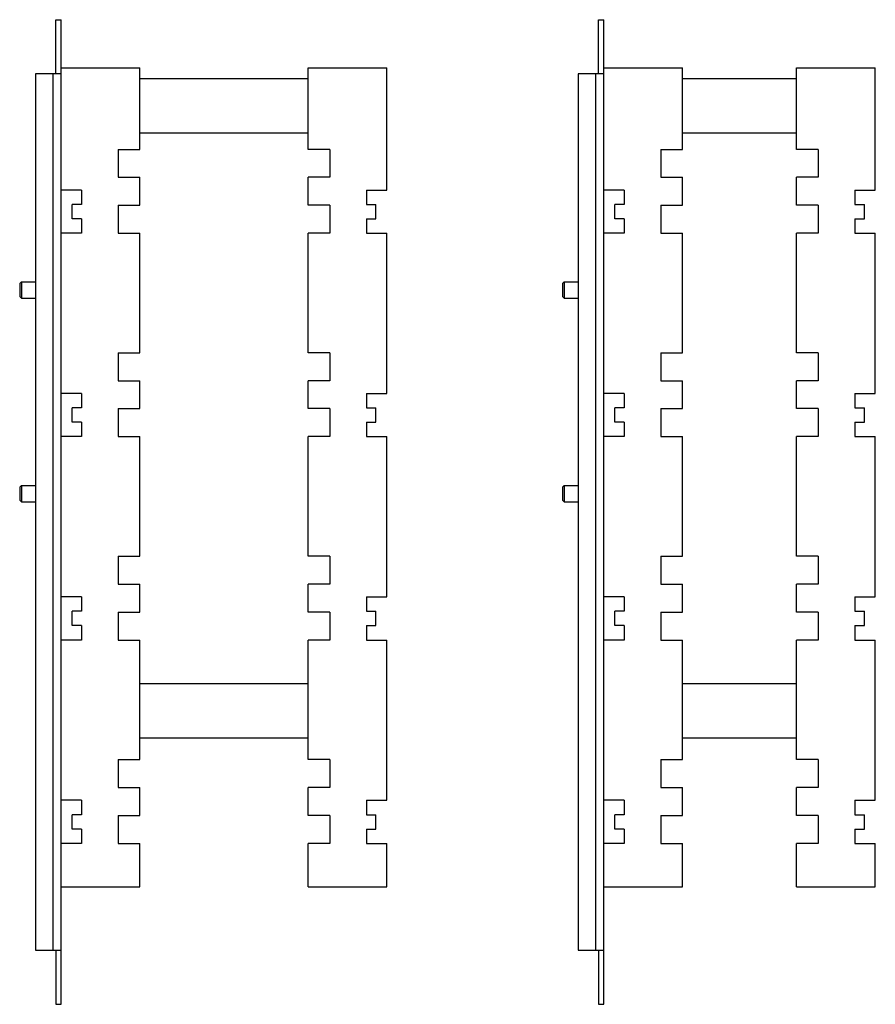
# Model space of a CAD drawing. Header units: millimetres. Extents: x 42 to 358, y 102 to 465.
import ezdxf

# ---------------------------------------------------------------- set-up
doc = ezdxf.new("R2010")
doc.units = ezdxf.units.MM
doc.header["$LTSCALE"] = 36.743348
doc.layers.get('0').update_dxf_attribs({"linetype": 'CONTINUOUS'})

msp = doc.modelspace()

# ---------------------------------------------------------------- linework, layer by layer
at = {"color": 7}
for p, q in [((55.62, 444.72), (55.62, 464.72)), ((55.62, 464.72), (57.62, 464.72)), ((57.62, 101.72), (57.62, 464.72)), ((255.62, 444.72), (255.62, 464.72)), ((255.62, 464.72), (257.62, 464.72)), ((257.62, 101.72), (257.62, 464.72)), ((57.62, 447.02), (86.62, 447.02)), ((86.62, 416.92), (86.62, 447.02)), ((148.62, 416.92), (148.62, 447.02)), ((148.62, 447.02), (177.62, 447.02)), ((177.62, 401.92), (177.62, 447.02)), ((257.62, 447.02), (286.62, 447.02)), ((286.62, 416.92), (286.62, 447.02)), ((328.62, 416.92), (328.62, 447.02)), ((328.62, 447.02), (357.62, 447.02)), ((357.62, 401.92), (357.62, 447.02)), ((48.12, 444.72), (48.12, 121.72)), ((57.62, 444.72), (48.12, 444.72)), ((54.62, 121.72), (54.62, 444.72)), ((86.62, 443.02), (148.62, 443.02)), ((248.12, 444.72), (248.12, 121.72)), ((257.62, 444.72), (248.12, 444.72)), ((254.62, 121.72), (254.62, 444.72)), ((286.62, 443.02), (328.62, 443.02)), ((86.62, 423.02), (148.62, 423.02)), ((286.62, 423.02), (328.62, 423.02)), ((78.62, 416.92), (78.62, 406.62)), ((78.62, 416.92), (86.62, 416.92)), ((156.62, 416.92), (148.62, 416.92)), ((156.62, 416.92), (156.62, 406.62)), ((278.62, 416.92), (278.62, 406.62)), ((278.62, 416.92), (286.62, 416.92)), ((336.62, 416.92), (328.62, 416.92)), ((336.62, 416.92), (336.62, 406.62)), ((78.62, 406.62), (86.62, 406.62)), ((86.62, 396.32), (86.62, 406.62)), ((148.62, 396.32), (148.62, 406.62)), ((156.62, 406.62), (148.62, 406.62)), ((278.62, 406.62), (286.62, 406.62)), ((286.62, 396.32), (286.62, 406.62)), ((328.62, 396.32), (328.62, 406.62)), ((336.62, 406.62), (328.62, 406.62)), ((65.12, 401.92), (57.62, 401.92)), ((65.12, 401.92), (65.12, 396.62)), ((170.12, 401.92), (170.12, 396.62)), ((170.12, 401.92), (177.62, 401.92)), ((265.12, 401.92), (257.62, 401.92)), ((265.12, 401.92), (265.12, 396.62)), ((350.12, 401.92), (357.62, 401.92)), ((350.12, 401.92), (350.12, 396.62)), ((61.62, 391.32), (61.62, 396.62)), ((65.12, 396.62), (61.62, 396.62)), ((78.62, 396.32), (78.62, 386.02)), ((78.62, 396.32), (86.62, 396.32)), ((156.62, 396.32), (148.62, 396.32)), ((156.62, 396.32), (156.62, 386.02)), ((170.12, 396.62), (173.62, 396.62)), ((173.62, 391.32), (173.62, 396.62)), ((261.62, 391.32), (261.62, 396.62)), ((265.12, 396.62), (261.62, 396.62)), ((278.62, 396.32), (278.62, 386.02)), ((278.62, 396.32), (286.62, 396.32)), ((336.62, 396.32), (328.62, 396.32)), ((336.62, 396.32), (336.62, 386.02)), ((350.12, 396.62), (353.62, 396.62)), ((353.62, 391.32), (353.62, 396.62)), ((65.12, 391.32), (61.62, 391.32)), ((65.12, 391.32), (65.12, 386.02)), ((170.12, 391.32), (170.12, 386.02)), ((170.12, 391.32), (173.62, 391.32)), ((265.12, 391.32), (261.62, 391.32)), ((265.12, 391.32), (265.12, 386.02)), ((350.12, 391.32), (353.62, 391.32)), ((350.12, 391.32), (350.12, 386.02)), ((65.12, 386.02), (57.62, 386.02)), ((78.62, 386.02), (86.62, 386.02)), ((86.62, 341.92), (86.62, 386.02)), ((148.62, 341.92), (148.62, 386.02)), ((156.62, 386.02), (148.62, 386.02)), ((170.12, 386.02), (177.62, 386.02)), ((177.62, 326.92), (177.62, 386.02)), ((265.12, 386.02), (257.62, 386.02)), ((278.62, 386.02), (286.62, 386.02)), ((286.62, 341.92), (286.62, 386.02)), ((336.62, 386.02), (328.62, 386.02)), ((328.62, 341.92), (328.62, 386.02)), ((350.12, 386.02), (357.62, 386.02)), ((357.62, 326.92), (357.62, 386.02)), ((42.32, 367.4), (42.93, 368.02)), ((42.32, 367.4), (42.32, 362.63)), ((42.93, 368.02), (42.93, 362.02)), ((42.93, 368.02), (48.12, 368.02)), ((242.32, 367.4), (242.93, 368.02)), ((242.32, 367.4), (242.32, 362.63)), ((242.93, 368.02), (242.93, 362.02)), ((242.93, 368.02), (248.12, 368.02)), ((42.32, 362.63), (42.93, 362.02)), ((42.93, 362.02), (48.12, 362.02)), ((242.32, 362.63), (242.93, 362.02)), ((242.93, 362.02), (248.12, 362.02)), ((78.62, 341.92), (78.62, 331.62)), ((78.62, 341.92), (86.62, 341.92)), ((156.62, 341.92), (148.62, 341.92)), ((156.62, 341.92), (156.62, 331.62)), ((278.62, 341.92), (286.62, 341.92)), ((278.62, 341.92), (278.62, 331.62)), ((336.62, 341.92), (328.62, 341.92)), ((336.62, 341.92), (336.62, 331.62)), ((78.62, 331.62), (86.62, 331.62)), ((86.62, 321.32), (86.62, 331.62)), ((148.62, 321.32), (148.62, 331.62)), ((156.62, 331.62), (148.62, 331.62)), ((278.62, 331.62), (286.62, 331.62)), ((286.62, 321.32), (286.62, 331.62)), ((336.62, 331.62), (328.62, 331.62)), ((328.62, 321.32), (328.62, 331.62)), ((65.12, 326.92), (57.62, 326.92)), ((65.12, 326.92), (65.12, 321.62)), ((170.12, 326.92), (170.12, 321.62)), ((170.12, 326.92), (177.62, 326.92)), ((265.12, 326.92), (257.62, 326.92)), ((265.12, 326.92), (265.12, 321.62)), ((350.12, 326.92), (357.62, 326.92)), ((350.12, 326.92), (350.12, 321.62)), ((61.62, 316.32), (61.62, 321.62)), ((65.12, 321.62), (61.62, 321.62)), ((78.62, 321.32), (78.62, 311.02)), ((78.62, 321.32), (86.62, 321.32)), ((156.62, 321.32), (148.62, 321.32)), ((156.62, 321.32), (156.62, 311.02)), ((170.12, 321.62), (173.62, 321.62)), ((173.62, 316.32), (173.62, 321.62)), ((265.12, 321.62), (261.62, 321.62)), ((261.62, 316.32), (261.62, 321.62)), ((278.62, 321.32), (286.62, 321.32)), ((278.62, 321.32), (278.62, 311.02)), ((336.62, 321.32), (328.62, 321.32)), ((336.62, 321.32), (336.62, 311.02)), ((350.12, 321.62), (353.62, 321.62)), ((353.62, 316.32), (353.62, 321.62)), ((65.12, 316.32), (61.62, 316.32)), ((65.12, 316.32), (65.12, 311.02)), ((170.12, 316.32), (170.12, 311.02)), ((170.12, 316.32), (173.62, 316.32)), ((265.12, 316.32), (261.62, 316.32)), ((265.12, 316.32), (265.12, 311.02)), ((350.12, 316.32), (353.62, 316.32)), ((350.12, 316.32), (350.12, 311.02)), ((65.12, 311.02), (57.62, 311.02)), ((78.62, 311.02), (86.62, 311.02)), ((86.62, 266.92), (86.62, 311.02)), ((148.62, 266.92), (148.62, 311.02)), ((156.62, 311.02), (148.62, 311.02)), ((170.12, 311.02), (177.62, 311.02)), ((177.62, 251.92), (177.62, 311.02)), ((265.12, 311.02), (257.62, 311.02)), ((278.62, 311.02), (286.62, 311.02)), ((286.62, 266.92), (286.62, 311.02)), ((336.62, 311.02), (328.62, 311.02)), ((328.62, 266.92), (328.62, 311.02)), ((350.12, 311.02), (357.62, 311.02)), ((357.62, 251.92), (357.62, 311.02)), ((42.32, 292.4), (42.93, 293.02)), ((42.32, 292.4), (42.32, 287.63)), ((42.93, 293.02), (42.93, 287.02)), ((42.93, 293.02), (48.12, 293.02)), ((242.32, 292.4), (242.93, 293.02)), ((242.32, 292.4), (242.32, 287.63)), ((242.93, 293.02), (248.12, 293.02)), ((242.93, 293.02), (242.93, 287.02)), ((42.32, 287.63), (42.93, 287.02)), ((42.93, 287.02), (48.12, 287.02)), ((242.32, 287.63), (242.93, 287.02)), ((242.93, 287.02), (248.12, 287.02)), ((78.62, 266.92), (78.62, 256.62)), ((78.62, 266.92), (86.62, 266.92)), ((156.62, 266.92), (148.62, 266.92)), ((156.62, 266.92), (156.62, 256.62)), ((278.62, 266.92), (286.62, 266.92)), ((278.62, 266.92), (278.62, 256.62)), ((336.62, 266.92), (328.62, 266.92)), ((336.62, 266.92), (336.62, 256.62)), ((78.62, 256.62), (86.62, 256.62)), ((86.62, 246.32), (86.62, 256.62)), ((148.62, 246.32), (148.62, 256.62)), ((156.62, 256.62), (148.62, 256.62)), ((278.62, 256.62), (286.62, 256.62)), ((286.62, 246.32), (286.62, 256.62)), ((336.62, 256.62), (328.62, 256.62)), ((328.62, 246.32), (328.62, 256.62)), ((65.12, 251.92), (57.62, 251.92)), ((65.12, 251.92), (65.12, 246.62)), ((170.12, 251.92), (177.62, 251.92)), ((170.12, 251.92), (170.12, 246.62)), ((265.12, 251.92), (257.62, 251.92)), ((265.12, 251.92), (265.12, 246.62)), ((350.12, 251.92), (357.62, 251.92)), ((350.12, 251.92), (350.12, 246.62)), ((61.62, 241.32), (61.62, 246.62)), ((65.12, 246.62), (61.62, 246.62)), ((78.62, 246.32), (78.62, 236.02)), ((78.62, 246.32), (86.62, 246.32)), ((156.62, 246.32), (148.62, 246.32)), ((156.62, 246.32), (156.62, 236.02)), ((170.12, 246.62), (173.62, 246.62)), ((173.62, 241.32), (173.62, 246.62)), ((265.12, 246.62), (261.62, 246.62)), ((261.62, 241.32), (261.62, 246.62)), ((278.62, 246.32), (286.62, 246.32)), ((278.62, 246.32), (278.62, 236.02)), ((336.62, 246.32), (328.62, 246.32)), ((336.62, 246.32), (336.62, 236.02)), ((350.12, 246.62), (353.62, 246.62)), ((353.62, 241.32), (353.62, 246.62)), ((65.12, 241.32), (61.62, 241.32)), ((65.12, 241.32), (65.12, 236.02)), ((170.12, 241.32), (173.62, 241.32)), ((170.12, 241.32), (170.12, 236.02)), ((265.12, 241.32), (261.62, 241.32)), ((265.12, 241.32), (265.12, 236.02)), ((350.12, 241.32), (353.62, 241.32)), ((350.12, 241.32), (350.12, 236.02)), ((65.12, 236.02), (57.62, 236.02)), ((78.62, 236.02), (86.62, 236.02)), ((86.62, 191.92), (86.62, 236.02)), ((148.62, 191.92), (148.62, 236.02)), ((156.62, 236.02), (148.62, 236.02)), ((170.12, 236.02), (177.62, 236.02)), ((177.62, 176.92), (177.62, 236.02)), ((265.12, 236.02), (257.62, 236.02)), ((278.62, 236.02), (286.62, 236.02)), ((286.62, 191.92), (286.62, 236.02)), ((336.62, 236.02), (328.62, 236.02)), ((328.62, 191.92), (328.62, 236.02)), ((350.12, 236.02), (357.62, 236.02)), ((357.62, 176.92), (357.62, 236.02)), ((86.62, 220.02), (148.62, 220.02)), ((286.62, 220.02), (328.62, 220.02)), ((86.62, 200.02), (148.62, 200.02)), ((286.62, 200.02), (328.62, 200.02)), ((78.62, 191.92), (78.62, 181.62)), ((78.62, 191.92), (86.62, 191.92)), ((156.62, 191.92), (148.62, 191.92)), ((156.62, 191.92), (156.62, 181.62)), ((278.62, 191.92), (286.62, 191.92)), ((278.62, 191.92), (278.62, 181.62)), ((336.62, 191.92), (328.62, 191.92)), ((336.62, 191.92), (336.62, 181.62)), ((78.62, 181.62), (86.62, 181.62)), ((86.62, 171.32), (86.62, 181.62)), ((156.62, 181.62), (148.62, 181.62)), ((148.62, 171.32), (148.62, 181.62)), ((278.62, 181.62), (286.62, 181.62)), ((286.62, 171.32), (286.62, 181.62)), ((336.62, 181.62), (328.62, 181.62)), ((328.62, 171.32), (328.62, 181.62)), ((65.12, 176.92), (57.62, 176.92)), ((65.12, 176.92), (65.12, 171.62)), ((170.12, 176.92), (177.62, 176.92)), ((170.12, 176.92), (170.12, 171.62)), ((265.12, 176.92), (257.62, 176.92)), ((265.12, 176.92), (265.12, 171.62)), ((350.12, 176.92), (357.62, 176.92)), ((350.12, 176.92), (350.12, 171.62)), ((61.62, 166.32), (61.62, 171.62)), ((65.12, 171.62), (61.62, 171.62)), ((78.62, 171.32), (78.62, 161.02)), ((78.62, 171.32), (86.62, 171.32)), ((156.62, 171.32), (148.62, 171.32)), ((156.62, 171.32), (156.62, 161.02)), ((170.12, 171.62), (173.62, 171.62)), ((173.62, 166.32), (173.62, 171.62)), ((265.12, 171.62), (261.62, 171.62)), ((261.62, 166.32), (261.62, 171.62)), ((278.62, 171.32), (286.62, 171.32)), ((278.62, 171.32), (278.62, 161.02)), ((336.62, 171.32), (328.62, 171.32)), ((336.62, 171.32), (336.62, 161.02)), ((350.12, 171.62), (353.62, 171.62)), ((353.62, 166.32), (353.62, 171.62)), ((65.12, 166.32), (61.62, 166.32)), ((65.12, 166.32), (65.12, 161.02)), ((170.12, 166.32), (173.62, 166.32)), ((170.12, 166.32), (170.12, 161.02)), ((265.12, 166.32), (261.62, 166.32)), ((265.12, 166.32), (265.12, 161.02)), ((350.12, 166.32), (353.62, 166.32)), ((350.12, 166.32), (350.12, 161.02)), ((65.12, 161.02), (57.62, 161.02)), ((78.62, 161.02), (86.62, 161.02)), ((86.62, 145.02), (86.62, 161.02)), ((156.62, 161.02), (148.62, 161.02)), ((148.62, 145.02), (148.62, 161.02)), ((170.12, 161.02), (177.62, 161.02)), ((177.62, 145.02), (177.62, 161.02)), ((265.12, 161.02), (257.62, 161.02)), ((278.62, 161.02), (286.62, 161.02)), ((286.62, 145.02), (286.62, 161.02)), ((336.62, 161.02), (328.62, 161.02)), ((328.62, 145.02), (328.62, 161.02)), ((350.12, 161.02), (357.62, 161.02)), ((357.62, 145.02), (357.62, 161.02)), ((57.62, 145.02), (86.62, 145.02)), ((148.62, 145.02), (177.62, 145.02)), ((257.62, 145.02), (286.62, 145.02)), ((328.62, 145.02), (357.62, 145.02)), ((48.12, 121.72), (57.62, 121.72)), ((55.62, 121.72), (55.62, 101.72)), ((248.12, 121.72), (257.62, 121.72)), ((255.62, 121.72), (255.62, 101.72)), ((55.62, 101.72), (57.62, 101.72)), ((255.62, 101.72), (257.62, 101.72))]:
    msp.add_line(p, q, dxfattribs=at)

doc.saveas('drawing.dxf')
